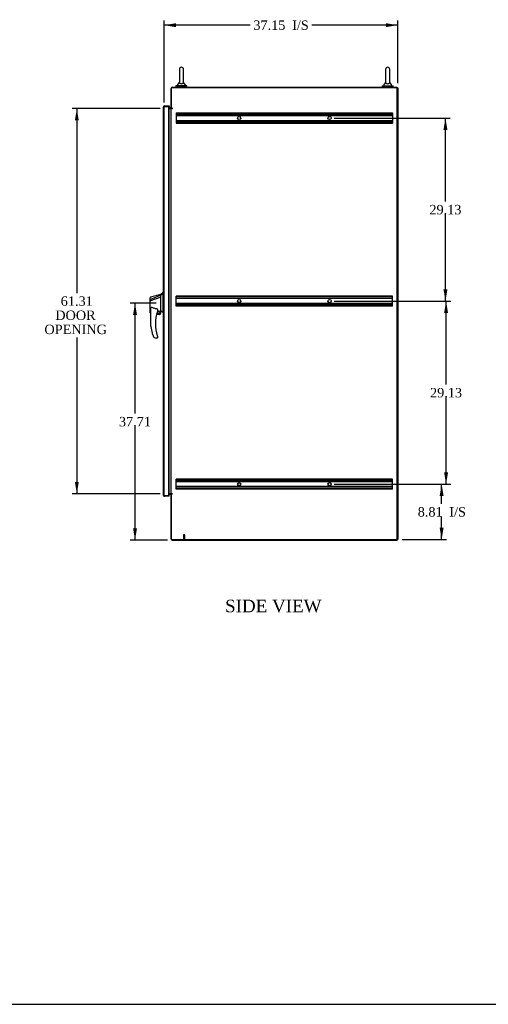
# Model space of a CAD drawing. Header units: inches. Extents: x 1 to 359, y -2 to 239.
# Tile 4 of 10: x 129 to 204, y 1 to 157. Entities that reach past the tile are written whole.
import ezdxf
from ezdxf.enums import TextEntityAlignment as Align
from ezdxf.lldxf.tags import DXFTag

# ---------------------------------------------------------------- set-up
doc = ezdxf.new("R2010")
doc.units = ezdxf.units.IN
doc.header["$MEASUREMENT"] = 0
for name, color, linetype in [('COM42890-5', 7, 'Continuous'), ('COM48791', 7, 'Continuous'), ('COM70839-3', 7, 'Continuous'), ('COM71108-11', 7, 'Continuous'), ('COM71112-3', 7, 'Continuous'), ('COM71115-3', 7, 'Continuous'), ('COM71116-3', 7, 'Continuous'), ('Default', 7, 'Continuous'), ('HAN13066', 7, 'Continuous'), ('SCS00680', 7, 'Continuous'), ('STD21878', 7, 'Continuous'), ('WAF25362', 7, 'Continuous'), ('WAM254785', 7, 'Continuous')]:
    doc.layers.add(name, color=color, linetype=linetype)
doc.styles.add('SEACAD_Times_New_Roman', font='times.ttf')
tags = doc.linetypes.add('HIDDEN2', pattern=[0.1875, 0.125, -0.0625]).pattern_tags.tags
tags[6:7] = [DXFTag(74, 4), DXFTag(75, 0), DXFTag(340, '0'), DXFTag(46, 0.0), DXFTag(50, 0.0), DXFTag(44, 0.0), DXFTag(45, 0.0)]
tags[4:5] = [DXFTag(74, 4), DXFTag(75, 0), DXFTag(340, '0'), DXFTag(46, 0.0), DXFTag(50, 0.0), DXFTag(44, 0.0), DXFTag(45, 0.0)]
doc.dimstyles.new('HAMMOND_(STH-300_x_200)', dxfattribs={"dimtxt": 1.5, "dimasz": 1.875, "dimexe": 0.75, "dimexo": 0.75, "dimgap": 0.375, "dimtad": 0, "dimtih": 1, "dimtoh": 1, "dimzin": 0, "dimdsep": 46, "dimtxsty": 'SEACAD_Times_New_Roman', "dimblk1": '_SE_FILLED', "dimblk2": '_SE_FILLED', "dimsah": 1, "dimcen": 0.75, "dimadec": 0, "dimazin": 0, "dimtfac": 0.8, "dimtofl": 0, "dimtmove": 0, "dimatfit": 3, "dimfxl": 1, "dimtolj": 1, "dimtzin": 0, "dimarcsym": 0})

# ---------------------------------------------------------------- blocks, each defined once
blk = doc.blocks.new('SE5')
at = {"layer": 'COM42890-5', "color": 7, "linetype": 'HIDDEN2'}
for p, q in [((154.2, 142.52), (154.2, 142.38)), ((154.2, 142.52), (188.58, 142.52)), ((154.2, 142.42), (188.58, 142.42)), ((154.2, 142.38), (154.2, 141.03)), ((154.2, 142.2), (188.58, 142.2)), ((154.2, 142.1), (188.58, 142.1)), ((154.2, 141.31), (188.58, 141.31)), ((154.2, 141.21), (188.58, 141.21)), ((154.2, 141.03), (154.2, 140.89)), ((188.58, 142.52), (188.58, 142.38)), ((188.58, 142.38), (188.58, 141.03)), ((188.58, 141.03), (188.58, 140.89)), ((154.2, 140.99), (188.58, 140.99)), ((154.2, 140.89), (188.58, 140.89)), ((154.2, 113.25), (154.2, 113.39)), ((188.58, 113.39), (154.2, 113.39)), ((188.58, 113.29), (154.2, 113.29)), ((154.2, 111.9), (154.2, 113.25)), ((188.58, 113.07), (154.2, 113.07)), ((188.58, 112.97), (154.2, 112.97)), ((188.58, 113.25), (188.58, 113.39)), ((188.58, 111.9), (188.58, 113.25)), ((188.58, 112.18), (154.2, 112.18)), ((188.58, 112.08), (154.2, 112.08)), ((154.2, 111.76), (154.2, 111.9)), ((188.58, 111.86), (154.2, 111.86)), ((188.58, 111.76), (154.2, 111.76)), ((188.58, 111.76), (188.58, 111.9)), ((154.2, 84.12), (154.2, 84.26)), ((188.58, 84.26), (154.2, 84.26)), ((188.58, 84.16), (154.2, 84.16)), ((154.2, 82.77), (154.2, 84.12)), ((188.58, 83.94), (154.2, 83.94)), ((188.58, 83.84), (154.2, 83.84)), ((188.58, 84.12), (188.58, 84.26)), ((188.58, 82.77), (188.58, 84.12)), ((188.58, 83.05), (154.2, 83.05)), ((188.58, 82.95), (154.2, 82.95)), ((154.2, 82.63), (154.2, 82.77)), ((188.58, 82.73), (154.2, 82.73)), ((188.58, 82.63), (154.2, 82.63)), ((188.58, 82.63), (188.58, 82.77))]:
    blk.add_line(p, q, dxfattribs=at)
for centre in [(164.2, 141.71), (178.58, 141.71), (164.2, 112.58), (178.58, 112.58), (164.2, 83.45), (178.58, 83.45)]:
    blk.add_circle(centre, 0.25, dxfattribs=at)
at = {"layer": 'COM48791', "color": 7, "linetype": 'Continuous'}
for p, q in [((189.36, 146.5), (189.42, 146.5)), ((189.42, 146.5), (189.42, 74.63)), ((189.33, 74.64), (189.33, 74.63)), ((189.33, 74.63), (189.42, 74.63))]:
    blk.add_line(p, q, dxfattribs=at)
at = {"layer": 'COM70839-3', "color": 7, "linetype": 'Continuous'}
for p, q in [((153.44, 143.23), (153.45, 143.26)), ((153.44, 81.92), (153.45, 81.89))]:
    blk.add_line(p, q, dxfattribs=at)
at = {"layer": 'COM71108-11', "color": 7, "linetype": 'Continuous'}
for p, q in [((153.05, 81.83), (153.27, 81.83)), ((153.36, 74.74), (153.36, 81.89)), ((153.46, 81.89), (153.36, 81.89)), ((153.55, 74.55), (189.36, 74.55)), ((189.36, 74.64), (189.36, 74.55))]:
    blk.add_line(p, q, dxfattribs=at)
for centre, radius, start, end in [((153.27, 81.73), 0.19, 57.3631, 90), ((153.27, 81.73), 0.095, 0, 90), ((153.55, 74.74), 0.19, 180, 270)]:
    blk.add_arc(centre, radius, start, end, dxfattribs=at)
at = {"layer": 'COM71112-3', "color": 7, "linetype": 'Continuous'}
for p, q in [((152.17, 81.7), (152.17, 143.45)), ((152.17, 143.45), (152.17, 143.45)), ((152.17, 143.45), (152.17, 143.45)), ((152.27, 143.54), (152.23, 143.59)), ((152.36, 143.54), (152.23, 143.54)), ((152.36, 143.54), (152.27, 143.54)), ((152.36, 143.64), (153.05, 143.64)), ((152.36, 143.54), (152.36, 143.54)), ((152.36, 143.54), (153.05, 143.54)), ((153.05, 143.54), (152.36, 143.54)), ((153.05, 143.64), (153.05, 143.54)), ((153.05, 81.61), (153.05, 143.54)), ((152.17, 81.7), (152.17, 81.7)), ((152.17, 81.7), (152.17, 81.7)), ((152.36, 81.61), (152.23, 81.61)), ((152.27, 81.61), (152.23, 81.57)), ((152.27, 81.61), (152.36, 81.61)), ((153.05, 81.61), (152.36, 81.61)), ((152.36, 81.61), (152.36, 81.61)), ((153.05, 81.61), (152.36, 81.61)), ((153.05, 81.51), (152.36, 81.51)), ((153.05, 81.51), (153.05, 81.61))]:
    blk.add_line(p, q, dxfattribs=at)
at = {"layer": 'COM71112-3', "color": 7, "linetype": 'HIDDEN2'}
for p, q in [((152.17, 143.45), (152.27, 143.45)), ((152.27, 143.45), (152.17, 143.45)), ((152.27, 81.7), (152.27, 143.45)), ((152.36, 143.54), (152.36, 143.54)), ((152.94, 143.54), (152.94, 81.61)), ((152.27, 112.97), (152.17, 112.97)), ((152.27, 112.77), (152.17, 112.77)), ((152.27, 112.38), (152.17, 112.38)), ((152.27, 112.18), (152.17, 112.18)), ((152.27, 111.4), (152.17, 111.4)), ((152.17, 111.07), (152.27, 111.07)), ((152.17, 81.7), (152.27, 81.7)), ((152.27, 81.7), (152.17, 81.7)), ((152.36, 81.61), (152.36, 81.61))]:
    blk.add_line(p, q, dxfattribs=at)
at = {"layer": 'COM71112-3', "color": 7, "linetype": 'Continuous'}
for centre, start, end in [((152.36, 143.45), 133.832, 179.8491), ((152.36, 143.45), 179.9427, 180), ((152.36, 143.45), 90, 133.832), ((152.36, 81.7), 180, 180.0573), ((152.36, 81.7), 180.1509, 226.168), ((152.36, 81.7), 226.168, 270)]:
    blk.add_arc(centre, 0.19, start, end, dxfattribs=at)
at = {"layer": 'COM71112-3', "color": 7, "linetype": 'HIDDEN2'}
for centre, start, end in [((152.36, 143.45), 90, 179.8854), ((152.36, 143.45), 90, 179.8854), ((152.36, 143.45), 179.8854, 180), ((152.36, 81.7), 180, 180.1146), ((152.36, 81.7), 180.1146, 270), ((152.36, 81.7), 180.1146, 270)]:
    blk.add_arc(centre, 0.095, start, end, dxfattribs=at)
for points, knots in [([(152.27, 143.54), (152.26, 143.52), (152.25, 143.5), (152.25, 143.47), (152.25, 143.46), (152.24, 143.45), (152.24, 143.45), (152.23, 143.45), (152.23, 143.45), (152.21, 143.45), (152.19, 143.45), (152.17, 143.45)], [0, 0, 0, 0, 0.5, 0.5, 0.625, 0.625, 0.6875, 0.6875, 0.75, 0.75, 1, 1, 1, 1]), ([(152.17, 143.45), (152.18, 143.45), (152.19, 143.45), (152.2, 143.45), (152.21, 143.45), (152.21, 143.45), (152.22, 143.45), (152.23, 143.45), (152.23, 143.45), (152.23, 143.45), (152.23, 143.45), (152.24, 143.45), (152.24, 143.45), (152.24, 143.45), (152.24, 143.45), (152.24, 143.45), (152.24, 143.45), (152.24, 143.45), (152.24, 143.45), (152.24, 143.46), (152.24, 143.46), (152.24, 143.46), (152.25, 143.47), (152.25, 143.48), (152.25, 143.49), (152.25, 143.5), (152.25, 143.51), (152.26, 143.52), (152.26, 143.52), (152.27, 143.53), (152.27, 143.54)], [0, 0, 0, 0, 0.117271, 0.117271, 0.117271, 0.248331, 0.248331, 0.248331, 0.285874, 0.285874, 0.285874, 0.323968, 0.323968, 0.323968, 0.338645, 0.338645, 0.338645, 0.3533, 0.3533, 0.3533, 0.394355, 0.394355, 0.394355, 0.585836, 0.585836, 0.585836, 0.791542, 0.791542, 0.791542, 1, 1, 1, 1]), ([(152.27, 81.61), (152.26, 81.63), (152.25, 81.65), (152.25, 81.68), (152.25, 81.69), (152.24, 81.7), (152.24, 81.7), (152.23, 81.7), (152.23, 81.7), (152.21, 81.7), (152.19, 81.7), (152.17, 81.7)], [0, 0, 0, 0, 0.5, 0.5, 0.625, 0.625, 0.6875, 0.6875, 0.75, 0.75, 1, 1, 1, 1]), ([(152.17, 81.7), (152.18, 81.7), (152.19, 81.7), (152.2, 81.7), (152.21, 81.7), (152.21, 81.7), (152.22, 81.7), (152.23, 81.7), (152.23, 81.7), (152.23, 81.7), (152.23, 81.7), (152.24, 81.7), (152.24, 81.7), (152.24, 81.7), (152.24, 81.7), (152.24, 81.7), (152.24, 81.7), (152.24, 81.7), (152.24, 81.7), (152.24, 81.7), (152.24, 81.69), (152.24, 81.69), (152.25, 81.68), (152.25, 81.67), (152.25, 81.66), (152.25, 81.65), (152.25, 81.65), (152.26, 81.64), (152.26, 81.63), (152.27, 81.62), (152.27, 81.61)], [0, 0, 0, 0, 0.117271, 0.117271, 0.117271, 0.248331, 0.248331, 0.248331, 0.285874, 0.285874, 0.285874, 0.323968, 0.323968, 0.323968, 0.338645, 0.338645, 0.338645, 0.3533, 0.3533, 0.3533, 0.394355, 0.394355, 0.394355, 0.585836, 0.585836, 0.585836, 0.791542, 0.791542, 0.791542, 1, 1, 1, 1])]:
    blk.add_open_spline(points, degree=3, knots=knots, dxfattribs=at)
at = {"layer": 'COM71112-3', "color": 7, "linetype": 'Continuous'}
for points in [[(152.23, 143.54), (152.21, 143.53), (152.2, 143.51), (152.18, 143.48), (152.17, 143.46), (152.17, 143.45)], [(152.23, 81.61), (152.21, 81.62), (152.2, 81.64), (152.18, 81.67), (152.17, 81.69), (152.17, 81.7)]]:
    blk.add_open_spline(points, degree=3, knots=[0, 0, 0, 0, 0.5, 0.5, 1, 1, 1, 1], dxfattribs=at)
at = {"layer": 'COM71115-3', "color": 7, "linetype": 'Continuous'}
for p, q in [((153.36, 143.26), (153.36, 146.42)), ((153.55, 146.61), (189.36, 146.61)), ((189.36, 146.51), (189.36, 146.61)), ((153.27, 143.33), (153.05, 143.33)), ((153.46, 143.26), (153.36, 143.26))]:
    blk.add_line(p, q, dxfattribs=at)
for centre, radius, start, end in [((153.55, 146.42), 0.19, 90, 180), ((153.27, 143.42), 0.095, 270, 0), ((153.27, 143.42), 0.19, 270, 302.6369)]:
    blk.add_arc(centre, radius, start, end, dxfattribs=at)
at = {"layer": 'COM71116-3', "color": 7, "linetype": 'Continuous'}
for p, q in [((189.36, 146.51), (153.46, 146.51)), ((153.46, 143.26), (153.46, 146.51)), ((189.36, 74.64), (189.36, 146.51)), ((153.05, 143.23), (153.27, 143.23)), ((153.36, 143.23), (153.27, 143.23)), ((153.36, 143.23), (153.55, 143.23)), ((153.36, 81.92), (153.36, 143.23)), ((153.58, 143.26), (153.46, 143.26)), ((153.55, 143.23), (153.58, 143.23)), ((153.27, 81.92), (153.05, 81.92)), ((153.27, 81.92), (153.36, 81.92)), ((153.55, 81.92), (153.36, 81.92)), ((153.58, 81.89), (153.46, 81.89)), ((153.46, 74.64), (153.46, 81.89)), ((153.55, 81.92), (153.58, 81.92)), ((153.46, 74.64), (189.36, 74.64))]:
    blk.add_line(p, q, dxfattribs=at)
for centre in [(153.58, 143.25), (153.58, 81.91)]:
    blk.add_arc(centre, 0.015, 270, 90, dxfattribs=at)
at = {"layer": 'HAN13066', "color": 7, "linetype": 'Continuous'}
for p, q in [((150.06, 112.83), (150.06, 113.13)), ((150.06, 112.6), (150.06, 112.83)), ((151.74, 113.63), (150.09, 113.18)), ((151.74, 113.51), (150.1, 112.86)), ((151.74, 113.2), (150.11, 112.6)), ((152.09, 113.93), (151.74, 113.63)), ((151.74, 113.51), (151.74, 113.63)), ((151.74, 113.37), (151.74, 113.51)), ((151.74, 113.27), (151.74, 113.37)), ((151.74, 113.2), (151.74, 113.27)), ((151.74, 111.31), (151.74, 113.2)), ((152.09, 113.93), (152.09, 113.82)), ((152.17, 113.93), (152.09, 113.93)), ((152.09, 113.76), (152.09, 113.82)), ((152.09, 113.68), (152.09, 113.76)), ((152.09, 111.19), (152.09, 113.68)), ((150.06, 110.73), (150.06, 112.6)), ((150.11, 112.6), (150.11, 112.6)), ((150.14, 108.59), (150.14, 111.26)), ((151.74, 111.17), (151.74, 111.31)), ((150.13, 110.67), (150.14, 110.67)), ((151.55, 110.45), (151.07, 110.45)), ((151.1, 110.58), (151.67, 110.58)), ((151.2, 111.18), (151.2, 110.92)), ((151.2, 110.93), (151.33, 110.96)), ((151.41, 110.98), (151.64, 111.04)), ((151.67, 111.04), (151.74, 111.06)), ((151.67, 111.04), (151.67, 111.04)), ((151.67, 111.04), (151.67, 110.58)), ((151.74, 111.06), (151.74, 111.17)), ((152.09, 110.78), (152.09, 111.19)), ((152.09, 110.76), (152.09, 110.78)), ((152.09, 110.76), (152.17, 110.76)), ((150.7, 106.79), (150.7, 106.79)), ((151.14, 106.7), (150.98, 106.7)), ((151.2, 106.94), (151.2, 106.76))]:
    blk.add_line(p, q, dxfattribs=at)
blk.add_circle((151.41, 110.78), 0.188, dxfattribs=at)
for centre, radius, start, end in [((150.12, 113.13), 0.06, 105.824, 180.0185), ((150.1, 112.96), 0.361, 262.9065, 271.5232), ((157.3, 108.93), 6.42, 162.105, 197.0102), ((151.14, 110.92), 0.06, 342.105, 0), ((151.41, 110.78), 0.202, 115.2676, 90.8956), ((151.15, 111.91), 0.961, 280.5316, 285.6316), ((151.55, 110.58), 0.125, 270, 310.5358), ((151.55, 110.58), 0.125, 310.5358, 346.1135), ((151.55, 110.58), 0.125, 346.1135, 0), ((115.33, 67.61), 56.69, 49.5649, 50.0347), ((157.48, 109.53), 7.4, 187.261, 199.7146), ((150.98, 107.2), 0.5, 199.7146, 235.4377), ((150.98, 107.2), 0.5, 235.4377, 270), ((151.14, 106.76), 0.06, 270, 0), ((151.14, 106.94), 0.06, 0, 17.895)]:
    blk.add_arc(centre, radius, start, end, dxfattribs=at)
blk.add_ellipse((150.12, 110.73), major_axis=(0.06, 0), ratio=0.99816, start_param=3.130517, end_param=4.953484, dxfattribs=at)
for points, knots in [([(150.1, 112.86), (150.09, 112.86), (150.08, 112.85), (150.06, 112.84), (150.06, 112.84), (150.06, 112.83)], [0, 0, 0, 0, 0.5, 0.5, 1, 1, 1, 1]), ([(150.14, 111.26), (150.14, 111.32), (150.14, 111.38), (150.16, 111.46), (150.16, 111.49), (150.18, 111.53), (150.18, 111.55), (150.2, 111.56), (150.2, 111.57), (150.21, 111.58), (150.22, 111.58), (150.23, 111.58)], [0, 0, 0, 0, 0.5, 0.5, 0.75, 0.75, 0.875, 0.875, 0.9375, 0.9375, 1, 1, 1, 1]), ([(151.14, 111.34), (151.06, 111.35), (150.98, 111.36), (150.83, 111.39), (150.75, 111.41), (150.6, 111.45), (150.52, 111.47), (150.38, 111.52), (150.3, 111.55), (150.23, 111.58)], [0, 0, 0, 0, 0.25, 0.25, 0.5, 0.5, 0.75, 0.75, 1, 1, 1, 1]), ([(151.14, 111.34), (151.14, 111.34), (151.15, 111.34), (151.15, 111.33), (151.16, 111.33), (151.16, 111.32), (151.17, 111.31), (151.18, 111.3), (151.18, 111.29), (151.18, 111.28), (151.19, 111.27), (151.19, 111.25), (151.19, 111.24), (151.2, 111.22), (151.2, 111.21), (151.2, 111.2), (151.2, 111.19), (151.2, 111.18)], [0, 0, 0, 0, 0.0625, 0.0625, 0.125, 0.125, 0.25, 0.25, 0.375, 0.375, 0.5, 0.5, 0.75, 0.75, 0.875, 0.875, 1, 1, 1, 1]), ([(151.64, 111.04), (151.65, 111.04), (151.65, 111.04), (151.66, 111.04), (151.66, 111.04), (151.67, 111.04), (151.67, 111.04), (151.67, 111.04)], [0, 0, 0, 0, 0.25, 0.25, 0.5, 0.5, 1, 1, 1, 1]), ([(150.23, 108.6), (150.22, 108.6), (150.22, 108.6), (150.21, 108.6), (150.2, 108.6), (150.18, 108.6), (150.17, 108.6), (150.16, 108.59), (150.16, 108.59), (150.15, 108.59), (150.15, 108.59), (150.14, 108.59), (150.14, 108.59), (150.14, 108.59), (150.14, 108.59), (150.14, 108.59)], [0, 0, 0, 0, 0.125, 0.125, 0.25, 0.25, 0.5, 0.5, 0.625, 0.625, 0.75, 0.75, 0.875, 0.875, 1, 1, 1, 1]), ([(151.17, 107.05), (151.17, 107.03), (151.18, 107.02), (151.18, 106.99), (151.19, 106.98), (151.19, 106.97), (151.19, 106.97), (151.19, 106.96), (151.19, 106.96), (151.2, 106.96), (151.2, 106.96), (151.2, 106.96)], [0, 0, 0, 0, 0.5, 0.5, 0.75, 0.75, 0.875, 0.875, 0.9375, 0.9375, 1, 1, 1, 1])]:
    blk.add_open_spline(points, degree=3, knots=knots, dxfattribs=at)
blk.add_open_spline([(152.09, 113.82), (151.98, 113.72), (151.86, 113.62), (151.74, 113.51)], degree=3, dxfattribs=at)
at = {"layer": 'SCS00680', "color": 7, "linetype": 'Continuous'}
for p, q in [((154.69, 149.46), (154.69, 147.39)), ((155.35, 147.39), (155.35, 149.46)), ((187.5, 149.46), (187.5, 147.39)), ((188.16, 147.39), (188.16, 149.46)), ((154.68, 147.38), (154.41, 147.06)), ((155.63, 147.06), (155.36, 147.38)), ((187.49, 147.38), (187.22, 147.06)), ((188.44, 147.06), (188.17, 147.38)), ((154.39, 147.02), (154.39, 146.9)), ((155.64, 146.9), (155.64, 147.02)), ((187.2, 147.02), (187.2, 146.9)), ((188.45, 146.9), (188.45, 147.02))]:
    blk.add_line(p, q, dxfattribs=at)
for centre, radius, start, end in [((155.02, 149.46), 0.331, 0, 180), ((187.83, 149.46), 0.331, 0, 180), ((154.45, 147.02), 0.06, 140.3214, 180), ((154.45, 146.9), 0.06, 180, 270), ((155.58, 146.9), 0.06, 270, 0), ((155.58, 147.02), 0.06, 0, 39.6786), ((187.26, 147.02), 0.06, 140.3214, 180), ((187.26, 146.9), 0.06, 180, 270), ((188.39, 146.9), 0.06, 270, 0), ((188.39, 147.02), 0.06, 0, 39.6786)]:
    blk.add_arc(centre, radius, start, end, dxfattribs=at)
for points, knots in [([(154.69, 147.39), (154.69, 147.38), (154.69, 147.37), (154.7, 147.33), (154.71, 147.3), (154.76, 147.25), (154.8, 147.23), (154.9, 147.19), (154.96, 147.18), (155.09, 147.18), (155.15, 147.19), (155.25, 147.23), (155.28, 147.26), (155.33, 147.31), (155.34, 147.34), (155.35, 147.37), (155.35, 147.38), (155.35, 147.39)], [0.2199913, 0.2199913, 0.2199913, 0.2199913, 0.25, 0.25, 0.3125, 0.3125, 0.375, 0.375, 0.4375, 0.4375, 0.5, 0.5, 0.5625, 0.5625, 0.625, 0.625, 0.6514654, 0.6514654, 0.6514654, 0.6514654]), ([(187.5, 147.39), (187.5, 147.38), (187.5, 147.37), (187.51, 147.33), (187.52, 147.3), (187.57, 147.25), (187.61, 147.23), (187.71, 147.19), (187.77, 147.18), (187.9, 147.18), (187.97, 147.19), (188.06, 147.23), (188.1, 147.26), (188.14, 147.31), (188.15, 147.34), (188.16, 147.37), (188.16, 147.38), (188.16, 147.39)], [0.2213687, 0.2213687, 0.2213687, 0.2213687, 0.25, 0.25, 0.3125, 0.3125, 0.375, 0.375, 0.4375, 0.4375, 0.5, 0.5, 0.5625, 0.5625, 0.625, 0.625, 0.6470009, 0.6470009, 0.6470009, 0.6470009])]:
    blk.add_open_spline(points, degree=3, knots=knots, dxfattribs=at)
at = {"layer": 'STD21878', "color": 7, "linetype": 'HIDDEN2'}
for p, q in [((155.58, 75.39), (155.33, 75.39)), ((155.33, 75.39), (155.33, 74.67)), ((155.58, 74.67), (155.58, 75.39)), ((155.6, 74.67), (155.32, 74.67)), ((155.32, 74.67), (155.32, 74.64)), ((155.6, 74.64), (155.32, 74.64)), ((155.6, 74.64), (155.6, 74.67))]:
    blk.add_line(p, q, dxfattribs=at)
at = {"layer": 'WAF25362', "color": 7, "linetype": 'Continuous'}
for p, q in [((155.89, 146.84), (154.14, 146.84)), ((154.14, 146.84), (154.14, 146.73)), ((155.89, 146.73), (154.14, 146.73)), ((155.89, 146.73), (155.89, 146.84)), ((186.95, 146.84), (188.7, 146.84)), ((186.95, 146.84), (186.95, 146.73)), ((186.95, 146.73), (188.7, 146.73)), ((188.7, 146.73), (188.7, 146.84))]:
    blk.add_line(p, q, dxfattribs=at)
at = {"layer": 'WAM254785', "color": 7, "linetype": 'Continuous'}
for p, q in [((154.27, 146.73), (154.27, 146.61)), ((155.77, 146.61), (155.77, 146.73)), ((187.08, 146.73), (187.08, 146.61)), ((188.58, 146.61), (188.58, 146.73))]:
    blk.add_line(p, q, dxfattribs=at)
blk = doc.blocks.new('DMBLK11')
at = {"layer": 'Default', "linetype": 'Continuous'}
for points in [[(138.07, 141.36), (138.69, 141.36), (138.38, 143.23)], [(138.07, 83.8), (138.38, 81.92), (138.69, 83.8)]]:
    blk.add_hatch(color=7, dxfattribs=at).paths.add_polyline_path(points)
at = {"layer": 'Default', "color": 7, "linetype": 'Continuous'}
for p, q in [((151.64, 143.23), (137.63, 143.23)), ((138.38, 143.23), (138.38, 113.85)), ((138.38, 106.8), (138.38, 81.92)), ((151.64, 81.92), (137.63, 81.92))]:
    blk.add_line(p, q, dxfattribs=at)
at = {"layer": 'Default', "color": 7, "linetype": 'Continuous', "style": 'SEACAD_Times_New_Roman'}
for s, p in [('61.31', (135.82, 113.33)), ('DOOR ', (134.95, 111.08)), ('OPENING ', (133.22, 108.83))]:
    blk.add_text(s, height=1.5, dxfattribs=at).set_placement(p, align=Align.TOP_LEFT)
blk = doc.blocks.new('_SE_FILLED')
at = {"color": 0}
blk.add_line((0, 0), (-1, 0), dxfattribs=at)
blk.add_solid([(0, 0), (-1, -0.1665), (-1, 0.1665), (0, 0)], dxfattribs=at)
blk = doc.blocks.new('DMBLK12')
at = {"layer": 'Default', "linetype": 'Continuous'}
for points in [[(147.32, 110.38), (147.95, 110.38), (147.64, 112.26)], [(147.32, 76.42), (147.64, 74.55), (147.95, 76.42)]]:
    blk.add_hatch(color=7, dxfattribs=at).paths.add_polyline_path(points)
at = {"layer": 'Default', "color": 7, "linetype": 'Continuous'}
for p, q in [((150.99, 112.26), (146.89, 112.26)), ((147.64, 94.68), (147.64, 112.26)), ((147.64, 74.55), (147.64, 92.65)), ((152.8, 74.55), (146.89, 74.55))]:
    blk.add_line(p, q, dxfattribs=at)
at = {"layer": 'Default', "color": 7, "linetype": 'Continuous', "style": 'SEACAD_Times_New_Roman'}
blk.add_text('37.71', height=1.5, dxfattribs=at).set_placement((145.08, 94.15), align=Align.TOP_LEFT)
blk = doc.blocks.new('DMBLK13')
at = {"layer": 'Default', "linetype": 'Continuous'}
for points in [[(196.72, 81.57), (196.41, 83.45), (196.1, 81.57)], [(196.72, 76.52), (196.1, 76.52), (196.41, 74.64)]]:
    blk.add_hatch(color=7, dxfattribs=at).paths.add_polyline_path(points)
at = {"layer": 'Default', "color": 7, "linetype": 'Continuous'}
for p, q in [((179.33, 83.45), (197.16, 83.45)), ((196.41, 80.32), (196.41, 83.45)), ((196.41, 74.64), (196.41, 78.29)), ((190.11, 74.64), (197.16, 74.64))]:
    blk.add_line(p, q, dxfattribs=at)
at = {"layer": 'Default', "color": 7, "linetype": 'Continuous', "style": 'SEACAD_Times_New_Roman'}
for s, p in [('I/S', (197.63, 79.79)), ('8.81', (192.6, 79.79))]:
    blk.add_text(s, height=1.5, dxfattribs=at).set_placement(p, align=Align.TOP_LEFT)
blk = doc.blocks.new('DMBLK14')
at = {"layer": 'Default', "linetype": 'Continuous'}
for points in [[(197.43, 110.7), (197.12, 112.58), (196.8, 110.7)], [(197.43, 85.32), (196.8, 85.32), (197.12, 83.45)]]:
    blk.add_hatch(color=7, dxfattribs=at).paths.add_polyline_path(points)
at = {"layer": 'Default', "color": 7, "linetype": 'Continuous'}
for p, q in [((179.33, 112.58), (197.87, 112.58)), ((197.12, 99.29), (197.12, 112.58)), ((197.12, 83.45), (197.12, 97.26)), ((179.33, 83.45), (197.87, 83.45))]:
    blk.add_line(p, q, dxfattribs=at)
at = {"layer": 'Default', "color": 7, "linetype": 'Continuous', "style": 'SEACAD_Times_New_Roman'}
blk.add_text('29.13', height=1.5, dxfattribs=at).set_placement((194.56, 98.76), align=Align.TOP_LEFT)
blk = doc.blocks.new('DMBLK15')
at = {"layer": 'Default', "linetype": 'Continuous'}
for points in [[(197.33, 139.83), (197.02, 141.71), (196.7, 139.83)], [(197.33, 114.45), (196.7, 114.45), (197.02, 112.58)]]:
    blk.add_hatch(color=7, dxfattribs=at).paths.add_polyline_path(points)
at = {"layer": 'Default', "color": 7, "linetype": 'Continuous'}
for p, q in [((179.33, 141.71), (197.77, 141.71)), ((197.02, 128.42), (197.02, 141.71)), ((197.02, 112.58), (197.02, 126.39)), ((179.33, 112.58), (197.77, 112.58))]:
    blk.add_line(p, q, dxfattribs=at)
at = {"layer": 'Default', "color": 7, "linetype": 'Continuous', "style": 'SEACAD_Times_New_Roman'}
blk.add_text('29.13', height=1.5, dxfattribs=at).set_placement((194.46, 127.89), align=Align.TOP_LEFT)
blk = doc.blocks.new('DMBLK16')
at = {"layer": 'Default', "linetype": 'Continuous'}
for points in [[(154.14, 156.8), (152.27, 156.49), (154.14, 156.18)], [(187.55, 156.8), (187.55, 156.18), (189.42, 156.49)]]:
    blk.add_hatch(color=7, dxfattribs=at).paths.add_polyline_path(points)
at = {"layer": 'Default', "color": 7, "linetype": 'Continuous'}
for p, q in [((152.27, 144.2), (152.27, 157.24)), ((189.42, 147.25), (189.42, 157.24)), ((165.94, 156.49), (152.27, 156.49)), ((189.42, 156.49), (175.75, 156.49))]:
    blk.add_line(p, q, dxfattribs=at)
at = {"layer": 'Default', "color": 7, "linetype": 'Continuous', "style": 'SEACAD_Times_New_Roman'}
for s, p in [('37.15', (166.46, 157.24)), ('I/S', (172.63, 157.24))]:
    blk.add_text(s, height=1.5, dxfattribs=at).set_placement(p, align=Align.TOP_LEFT)
blk = doc.blocks.new('BORDER')
at = {"layer": 'Default', "color": 7, "linetype": 'Continuous'}
blk.add_line((-41.86, 0), (0, 0), dxfattribs=at)

msp = doc.modelspace()

# ---------------------------------------------------------------- block references
at = {"layer": 'Default', "color": 7, "xscale": 8.55, "yscale": 8.55, "zscale": 8.55}
msp.add_blockref('BORDER', (359.223, 0.67), dxfattribs=at)
at = {"layer": 'Default'}
msp.add_blockref('SE5', (0, 0), dxfattribs=at)

# ---------------------------------------------------------------- texts
at = {"layer": 'Default', "color": 7, "linetype": 'Continuous', "style": 'SEACAD_Times_New_Roman'}
msp.add_text('SIDE VIEW', height=2, dxfattribs=at).set_placement((161.962, 65.057), align=Align.TOP_LEFT)

# ---------------------------------------------------------------- dimensions: what is measured, and where the dimension line sits
at = {"layer": 'Default', "color": 7, "linetype": 'Continuous'}
dim = msp.add_linear_dim(base=(152.269, 156.489), p1=(189.421, 146.496), p2=(152.269, 143.448), text='\\A1;<> I/S', dimstyle='HAMMOND_(STH-300_x_200)', dxfattribs=at)
dim.commit()
dim.dimension.update_dxf_attribs({"geometry": 'DMBLK16', "text_midpoint": (170.845, 156.489), "dimtype": 160})
for base, p1, p2, angle, text, picture, middle, dimtype in [((138.379, 143.23), (152.394, 143.23), (152.394, 81.92), 270, '\\A1;<>\\PDOOR \\XOPENING ', 'DMBLK11', (138.379, 112.575), 161), ((197.016, 112.576), (178.578, 112.576), (178.578, 141.706), 90, '\\A1;<>', 'DMBLK15', (197.016, 127.141), 161), ((147.635, 112.257), (153.551, 74.545), (151.739, 112.257), 90, '\\A1;<>', 'DMBLK12', (147.635, 93.401), 160), ((197.117, 83.446), (178.578, 83.446), (178.578, 112.576), 90, '\\A1;<>', 'DMBLK14', (197.117, 98.011), 161), ((196.412, 83.446), (189.361, 74.64), (178.578, 83.446), 90, '\\A1;<> I/S', 'DMBLK13', (196.412, 79.043), 160)]:
    dim = msp.add_linear_dim(base=base, p1=p1, p2=p2, angle=angle, text=text, dimstyle='HAMMOND_(STH-300_x_200)', dxfattribs=at)
    dim.commit()
    dim.dimension.update_dxf_attribs({"geometry": picture, "text_midpoint": middle, "dimtype": dimtype})

doc.saveas('drawing.dxf')
